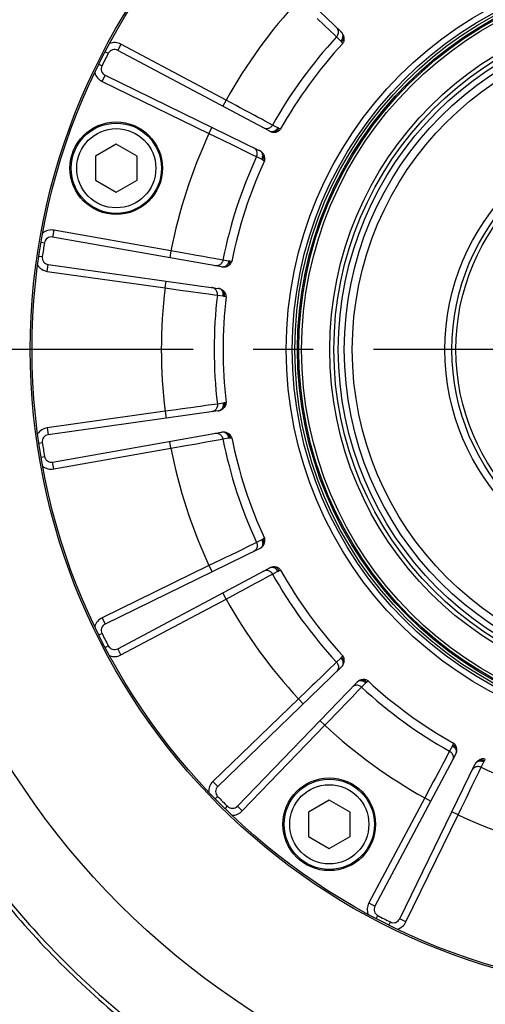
# Model space of a CAD drawing. Header units: millimetres. Extents: x 0 to 420, y 0 to 297.
# Tile 46 of 56: x 297 to 310, y 158 to 186. Entities that reach past the tile are written whole.
import ezdxf
from ezdxf.enums import TextEntityAlignment as Align

# ---------------------------------------------------------------- set-up
doc = ezdxf.new("R2010")
doc.units = ezdxf.units.MM
doc.header["$LTSCALE"] = 23.1
doc.linetypes.add('CENTER', pattern=[0.6, 0.375, -0.075, 0.075, -0.075])
doc.layers.get('0').update_dxf_attribs({"linetype": 'CONTINUOUS'})
for name, color, linetype in [('AXIS', 7, 'CONTINUOUS'), ('COMPONENTS', 7, 'CONTINUOUS'), ('DIMENSION', 7, 'CONTINUOUS')]:
    doc.layers.add(name, color=color, linetype=linetype)
doc.styles.get("Standard").update_dxf_attribs({"font": 'arial.ttf'})
doc.styles.add('TEXTSTYLE_4', font='gdt')
doc.dimstyles.new('DIMSTYLE_2', dxfattribs={"dimtxt": 3, "dimasz": 3, "dimexe": 0.18, "dimexo": 0.0625, "dimgap": 0.09, "dimtad": 1, "dimtih": 1, "dimtoh": 1, "dimlfac": 5, "dimdsep": 46, "dimtxsty": 'STANDARD', "dimblk": '_FILLED', "dimblk1": '_FILLED', "dimblk2": '_FILLED', "dimcen": 0.09, "dimadec": 0, "dimazin": 0, "dimtol": 1, "dimtp": 0.2, "dimtm": 0.2, "dimtfac": 1, "dimtofl": 0, "dimtmove": 0, "dimatfit": 3, "dimldrblk": '_FILLED', "dimfxl": 1, "dimtolj": 1, "dimarcsym": 0})

# ---------------------------------------------------------------- blocks, each defined once
blk = doc.blocks.new('_FILLED')
at = {"color": 0, "linetype": 'BYBLOCK'}
blk.add_solid([(0, 0), (-1, 0.2), (-1, -0.2)], dxfattribs=at)
blk = doc.blocks.new('*D1')
at = {"layer": 'DIMENSION', "color": 2, "linetype": 'CONTINUOUS'}
for p, q in [((279.378, 198.641), (253.063, 198.641)), ((281.378, 198.641), (279.378, 198.641)), ((290.585, 192.778), (281.378, 198.641))]:
    blk.add_line(p, q, dxfattribs=at)
at = {"layer": 'DIMENSION', "color": 2, "linetype": 'CONTINUOUS', "xscale": 3, "yscale": 3, "zscale": 3, "rotation": 327.5117305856}
blk.add_blockref('_FILLED', (290.585, 192.778), dxfattribs=at)
at = {"layer": 'DIMENSION', "color": 2, "linetype": 'CONTINUOUS', "style": 'TEXTSTYLE_4'}
for s, p in [('`', (270.556, 199.391)), ('n', (260.063, 199.391))]:
    blk.add_text(s, height=3, dxfattribs=at).set_placement(p, align=Align.RIGHT)
at = {"layer": 'DIMENSION', "color": 2, "linetype": 'CONTINUOUS'}
for s, p in [('300', (267.056, 199.391)), ('0.2', (276.378, 199.391))]:
    blk.add_text(s, height=3, dxfattribs=at).set_placement(p, align=Align.RIGHT)
blk = doc.blocks.new('*D2')
at = {"layer": 'DIMENSION', "color": 2, "linetype": 'CONTINUOUS'}
for p, q in [((279.378, 198.641), (253.063, 198.641)), ((281.378, 198.641), (279.378, 198.641)), ((290.585, 192.778), (281.378, 198.641))]:
    blk.add_line(p, q, dxfattribs=at)
at = {"layer": 'DIMENSION', "color": 2, "linetype": 'CONTINUOUS', "xscale": 3, "yscale": 3, "zscale": 3, "rotation": 327.5117305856}
blk.add_blockref('_FILLED', (290.585, 192.778), dxfattribs=at)
at = {"layer": 'DIMENSION', "color": 2, "linetype": 'CONTINUOUS', "style": 'TEXTSTYLE_4'}
for s, p in [('`', (270.556, 199.391)), ('n', (260.063, 199.391))]:
    blk.add_text(s, height=3, dxfattribs=at).set_placement(p, align=Align.RIGHT)
at = {"layer": 'DIMENSION', "color": 2, "linetype": 'CONTINUOUS'}
for s, p in [('300', (267.056, 199.391)), ('0.2', (276.378, 199.391))]:
    blk.add_text(s, height=3, dxfattribs=at).set_placement(p, align=Align.RIGHT)

msp = doc.modelspace()

# ---------------------------------------------------------------- linework, layer by layer
at = {"layer": 'AXIS', "color": 2, "linetype": 'CENTER'}
msp.add_line((315.8897, 176.66412), (284.1949, 176.66412), dxfattribs=at)
msp.add_circle((315.8897, 176.66412), 30, dxfattribs=at)
at = {"layer": 'COMPONENTS', "color": 7, "linetype": 'CONTINUOUS'}
for p, q in [((302.74076, 189.24738), (306.29619, 185.81394)), ((304.22315, 182.96064), (299.85907, 185.28107)), ((299.49588, 184.56826), (303.93828, 182.40156)), ((299.81685, 182.57933), (299.21685, 182.23292)), ((300.41685, 182.23292), (299.81685, 182.57933)), ((299.21685, 182.23292), (299.21685, 181.5401)), ((300.41685, 181.5401), (300.41685, 182.23292)), ((299.21685, 181.5401), (299.81685, 181.19369)), ((299.81685, 181.19369), (300.41685, 181.5401)), ((302.84842, 179.04731), (297.98088, 179.90559)), ((297.85573, 179.11543), (302.75026, 178.42755)), ((302.75026, 174.90069), (297.85573, 174.21281)), ((297.98088, 173.42266), (302.84842, 174.28093)), ((303.93828, 170.92669), (299.49588, 168.75998)), ((299.85907, 168.04718), (304.22315, 170.3676)), ((306.29619, 167.5143), (302.74076, 164.08087)), ((303.30645, 163.51518), (306.73988, 167.07061)), ((309.59318, 164.99757), (307.27276, 160.63349)), ((307.98556, 160.2703), (310.15227, 164.7127)), ((305.95613, 163.68455), (305.35613, 163.33814)), ((306.55613, 163.33814), (305.95613, 163.68455)), ((305.35613, 163.33814), (305.35613, 162.64532)), ((306.55613, 162.64532), (306.55613, 163.33814)), ((305.35613, 162.64532), (305.95613, 162.29891)), ((305.95613, 162.29891), (306.55613, 162.64532))]:
    msp.add_line(p, q, dxfattribs=at)
at = {"layer": 'COMPONENTS', "color": 9, "linetype": 'CONTINUOUS'}
for p, q in [((305.61042, 186.20076), (305.8106, 186.00848)), ((305.8106, 186.00848), (305.9782, 185.84752)), ((305.9782, 185.84752), (306.10593, 185.72488)), ((299.95296, 185.45766), (299.85907, 185.28107)), ((302.98011, 183.84809), (299.95296, 185.45766)), ((306.10593, 185.72488), (306.1661, 185.66709)), ((306.1661, 185.66709), (306.28848, 185.54798)), ((306.31234, 185.52163), (306.34497, 185.48123)), ((299.49939, 185.2436), (299.58798, 185.19723)), ((299.31477, 184.88127), (299.40436, 184.83685)), ((299.4082, 184.3885), (299.49588, 184.56826)), ((299.4082, 184.3885), (302.48968, 182.88557)), ((302.98011, 183.84809), (302.88622, 183.6715)), ((304.32261, 183.12975), (304.09283, 183.25276)), ((302.48968, 182.88557), (302.57735, 183.06533)), ((304.47371, 183.05016), (304.32261, 183.12975)), ((304.55465, 183.01707), (304.50615, 183.03561)), ((302.48968, 182.88557), (302.88714, 182.69292)), ((302.88714, 182.69292), (303.16654, 182.55753)), ((303.16654, 182.55753), (303.41634, 182.43652)), ((303.41634, 182.43652), (303.62547, 182.33523)), ((303.62547, 182.33523), (303.78485, 182.25806)), ((303.78485, 182.25806), (303.85993, 182.2217)), ((303.85993, 182.2217), (304.01314, 182.14623)), ((304.04397, 182.12854), (304.08748, 182.10021)), ((298.01561, 180.10255), (297.98088, 179.90559)), ((301.39198, 179.5072), (298.01561, 180.10255)), ((297.65038, 179.75881), (297.74897, 179.74208)), ((301.39198, 179.5072), (301.35725, 179.31024)), ((297.58676, 179.35716), (297.6857, 179.3426)), ((302.89075, 179.23887), (302.63421, 179.28485)), ((303.05905, 179.20987), (302.89075, 179.23887)), ((297.8279, 178.91738), (297.85573, 179.11543)), ((303.14626, 179.20341), (303.0944, 179.20606)), ((297.8279, 178.91738), (301.22299, 178.44023)), ((301.22299, 178.44023), (301.25082, 178.63829)), ((301.22299, 178.44023), (301.66053, 178.37984)), ((301.66053, 178.37984), (301.9681, 178.33742)), ((301.9681, 178.33742), (302.24306, 178.29952)), ((302.24306, 178.29952), (302.47326, 178.26781)), ((302.47326, 178.26781), (302.64868, 178.24367)), ((302.64868, 178.24367), (302.73132, 178.23229)), ((302.73132, 178.23229), (302.90035, 178.20786)), ((302.93514, 178.20056), (302.98528, 178.18706)), ((302.73133, 175.09596), (302.47313, 175.06041)), ((302.90035, 175.12038), (302.73133, 175.09596)), ((302.98528, 175.14118), (302.93514, 175.12768)), ((301.22299, 174.88801), (297.8279, 174.41086)), ((301.22299, 174.88801), (301.25082, 174.68996)), ((297.8279, 174.41086), (297.85573, 174.21281)), ((302.89075, 174.08937), (303.05905, 174.11837)), ((303.0944, 174.12218), (303.14626, 174.12484)), ((297.58676, 173.97108), (297.6857, 173.98564)), ((301.39198, 173.82104), (301.35725, 174.018)), ((301.39198, 173.82104), (301.82677, 173.89881)), ((301.82677, 173.89881), (302.13239, 173.95351)), ((302.13239, 173.95351), (302.40561, 174.00243)), ((302.40561, 174.00243), (302.63434, 174.04341)), ((302.63434, 174.04341), (302.80863, 174.07466)), ((302.80863, 174.07466), (302.89075, 174.08937)), ((297.65038, 173.56943), (297.74897, 173.58616)), ((298.01561, 173.22569), (301.39198, 173.82104)), ((298.01561, 173.22569), (297.98088, 173.42266)), ((303.85993, 171.10655), (303.56074, 170.96166)), ((304.01314, 171.18201), (303.85993, 171.10655)), ((304.08748, 171.22804), (304.04397, 171.1997)), ((303.07591, 170.7268), (302.98264, 170.68161)), ((303.56074, 170.96166), (303.49088, 170.92783)), ((302.48968, 170.44268), (299.4082, 168.93974)), ((302.48968, 170.44268), (302.57735, 170.26292)), ((304.2029, 170.13441), (304.32261, 170.19849)), ((304.32261, 170.19849), (304.47371, 170.27808)), ((304.50615, 170.29263), (304.55465, 170.31118)), ((303.46334, 169.73862), (303.81044, 169.92434)), ((303.96128, 170.00506), (304.2029, 170.13441)), ((302.98011, 169.48015), (302.88622, 169.65674)), ((302.98011, 169.48015), (303.17681, 169.58533)), ((299.95296, 167.87059), (302.98011, 169.48015)), ((299.4082, 168.93974), (299.49588, 168.75998)), ((299.31477, 168.44697), (299.40436, 168.49139)), ((299.49939, 168.08464), (299.58798, 168.13101)), ((299.95296, 167.87059), (299.85907, 168.04718)), ((306.1661, 167.66115), (305.92632, 167.4309)), ((306.28848, 167.78026), (306.1661, 167.66115)), ((306.34497, 167.84701), (306.31234, 167.80661)), ((305.92632, 167.4309), (305.87033, 167.37714)), ((305.53779, 167.05771), (305.46305, 166.98591)), ((306.88673, 166.94051), (307.00584, 167.0629)), ((307.0322, 167.08676), (307.07259, 167.11939)), ((306.60286, 166.64489), (306.79269, 166.84257)), ((306.79269, 166.84257), (306.88673, 166.94051)), ((305.06805, 166.60634), (302.60183, 164.22473)), ((305.06805, 166.60634), (305.20699, 166.46247)), ((306.21163, 166.23762), (306.48435, 166.52151)), ((305.83192, 165.84247), (305.68805, 165.9814)), ((305.83192, 165.84247), (305.98649, 166.00329)), ((303.45032, 163.37625), (305.83192, 165.84247)), ((309.53676, 165.32907), (309.51821, 165.28056)), ((309.42408, 165.09703), (309.26718, 164.80395)), ((309.50366, 165.24813), (309.42408, 165.09703)), ((309.26718, 164.80395), (309.23055, 164.73552)), ((310.33213, 164.63435), (310.40759, 164.78755)), ((310.42528, 164.81839), (310.45362, 164.8619)), ((310.1535, 164.26548), (310.27295, 164.51214)), ((310.27295, 164.51214), (310.33213, 164.63435)), ((302.60183, 164.22473), (302.74076, 164.08087)), ((309.013, 164.32896), (308.9641, 164.23758)), ((309.90728, 163.75724), (310.07892, 164.11151)), ((302.66524, 163.72721), (302.73673, 163.79714)), ((308.70573, 163.75453), (307.09617, 160.72738)), ((308.70573, 163.75453), (308.88232, 163.66063)), ((302.95279, 163.43966), (303.02272, 163.51114)), ((303.45032, 163.37625), (303.30645, 163.51518)), ((309.66826, 163.2641), (309.4885, 163.35177)), ((309.66826, 163.2641), (309.76557, 163.46481)), ((308.16532, 160.18262), (309.66826, 163.2641)), ((307.09617, 160.72738), (307.27276, 160.63349)), ((307.31022, 160.2738), (307.35659, 160.3624)), ((308.16532, 160.18262), (307.98556, 160.2703)), ((307.67255, 160.08919), (307.71697, 160.17878))]:
    msp.add_line(p, q, dxfattribs=at)
for points in [[(306.16611, 185.66708), (306.18249, 185.68704), (306.19627, 185.70882), (306.20722, 185.73206), (306.21516, 185.75637), (306.21995, 185.78135), (306.22151, 185.80658), (306.21981, 185.83164), (306.2149, 185.85611), (306.20684, 185.87959), (306.19577, 185.90168), (306.18188, 185.92201), (306.1654, 185.94024)], [(306.28848, 185.54798), (306.30277, 185.56453), (306.31551, 185.58214), (306.32655, 185.60062), (306.33577, 185.61974), (306.34305, 185.63926), (306.34831, 185.65897), (306.35148, 185.67861), (306.35252, 185.69796), (306.35143, 185.71679), (306.3482, 185.73486), (306.3429, 185.75197), (306.33557, 185.7679)], [(306.28848, 185.54798), (306.29246, 185.54405), (306.29644, 185.53994), (306.30041, 185.53564), (306.30439, 185.53115), (306.30836, 185.52648), (306.31234, 185.52163)], [(306.31234, 185.52163), (306.33122, 185.54183), (306.34761, 185.56361), (306.36121, 185.58652), (306.37174, 185.61014), (306.379, 185.63401), (306.38286, 185.65766)], [(303.36942, 183.63986), (303.27378, 183.69103), (302.98011, 183.84809)], [(303.64313, 183.49343), (303.55455, 183.54083), (303.36942, 183.63986)], [(303.88786, 183.36246), (303.8102, 183.40403), (303.64313, 183.49343)], [(304.09283, 183.25276), (304.02954, 183.28664), (303.88786, 183.36246)], [(304.3226, 183.12975), (304.30869, 183.108), (304.29223, 183.08817), (304.27352, 183.07057), (304.25285, 183.05551), (304.23057, 183.04324), (304.20706, 183.03396), (304.1827, 183.02782), (304.15791, 183.02493), (304.1331, 183.02534), (304.10867, 183.02904), (304.08505, 183.03597), (304.06261, 183.04601)], [(304.47371, 183.05016), (304.46239, 183.03146), (304.44958, 183.0139), (304.43542, 182.99768), (304.42008, 182.98301), (304.40376, 182.97005), (304.38665, 182.95896), (304.36894, 182.94988), (304.35086, 182.94291), (304.33262, 182.93813), (304.31443, 182.93561), (304.29652, 182.93537), (304.2791, 182.93742)], [(304.50615, 183.03561), (304.49276, 183.01142), (304.47712, 182.98909), (304.45953, 182.96908), (304.44032, 182.95176), (304.41986, 182.93748), (304.39856, 182.9265)], [(304.50615, 183.03561), (304.50028, 183.0379), (304.4946, 183.04025), (304.4891, 183.04264), (304.48379, 183.04509), (304.47866, 183.0476), (304.47371, 183.05016)], [(303.85994, 182.22169), (303.86936, 182.24573), (303.87574, 182.27071), (303.87897, 182.29619), (303.879, 182.32177), (303.87584, 182.347), (303.86953, 182.37148), (303.86017, 182.39479), (303.84793, 182.41655), (303.83302, 182.43638), (303.81566, 182.45397), (303.79617, 182.46901), (303.77486, 182.48126)], [(304.01314, 182.14623), (304.02161, 182.16638), (304.02828, 182.18707), (304.03308, 182.20806), (304.03594, 182.22909), (304.03683, 182.24991), (304.03574, 182.27028), (304.03268, 182.28994), (304.02769, 182.30866), (304.02083, 182.32623), (304.01219, 182.34242), (304.00185, 182.35705), (303.98996, 182.36994)], [(304.01314, 182.14623), (304.01814, 182.14372), (304.02319, 182.14104), (304.0283, 182.13818), (304.03346, 182.13514), (304.03869, 182.13193), (304.04397, 182.12854)], [(304.04397, 182.12854), (304.05568, 182.15359), (304.06454, 182.17937), (304.07039, 182.20536), (304.07311, 182.23108), (304.07264, 182.25603), (304.069, 182.27971)], [(301.82658, 179.42947), (301.71981, 179.44857), (301.39198, 179.5072)], [(302.13215, 179.37478), (302.03325, 179.39249), (301.82658, 179.42947)], [(302.40537, 179.32585), (302.31866, 179.34138), (302.13215, 179.37478)], [(302.63421, 179.28485), (302.56354, 179.29752), (302.40537, 179.32585)], [(302.89075, 179.23887), (302.88423, 179.21389), (302.87471, 179.18994), (302.86235, 179.16742)], [(302.74278, 179.08101), (302.71841, 179.07698), (302.6938, 179.07627), (302.66936, 179.07888)], [(302.86235, 179.16742), (302.84735, 179.14671), (302.82995, 179.12815), (302.81046, 179.11206), (302.78919, 179.0987), (302.76651, 179.08829), (302.74278, 179.08101)], [(303.05906, 179.20987), (303.05407, 179.18859), (303.04731, 179.16792), (303.03885, 179.14813), (303.0288, 179.12943), (303.01728, 179.11206), (303.00443, 179.09623), (302.9904, 179.08212), (302.97536, 179.0699), (302.95948, 179.05973), (302.94297, 179.05171), (302.92601, 179.04595), (302.90881, 179.04251)], [(303.0944, 179.20606), (303.08915, 179.17891), (303.08117, 179.15285), (303.07062, 179.12837), (303.0577, 179.10597), (303.04266, 179.08606), (303.02579, 179.06904)], [(303.0944, 179.20606), (303.08811, 179.20642), (303.08198, 179.2069), (303.07602, 179.20748), (303.07021, 179.20816), (303.06455, 179.20896), (303.05905, 179.20987)], [(302.63938, 178.42815), (302.61745, 178.43951), (302.59426, 178.44779), (302.57021, 178.45286)], [(302.73134, 178.23229), (302.73286, 178.25806), (302.73121, 178.28378), (302.72641, 178.30902), (302.71854, 178.33335), (302.70773, 178.35638), (302.69416, 178.37771), (302.67806, 178.39698), (302.6597, 178.41389), (302.63938, 178.42815)], [(302.90035, 178.20786), (302.90218, 178.22964), (302.90214, 178.25138), (302.90021, 178.27282), (302.89643, 178.29371), (302.89085, 178.31378), (302.88352, 178.33281), (302.87453, 178.35057), (302.864, 178.36684), (302.85205, 178.38142), (302.83882, 178.39415), (302.82447, 178.40487), (302.80918, 178.41345)], [(302.90035, 178.20786), (302.90588, 178.20702), (302.91152, 178.20603), (302.91726, 178.20488), (302.92311, 178.20359), (302.92907, 178.20215), (302.93514, 178.20056)], [(302.93514, 178.20056), (302.93854, 178.228), (302.939, 178.25526), (302.93653, 178.28179), (302.93117, 178.30709), (302.92302, 178.33067), (302.91224, 178.35207)], [(301.96785, 174.99079), (301.86832, 174.97707), (301.66034, 174.94838)], [(302.24282, 175.02869), (302.15556, 175.01667), (301.96785, 174.99079)], [(302.47313, 175.06041), (302.40201, 175.05062), (302.24282, 175.02869)], [(302.73132, 175.09595), (302.73284, 175.07018), (302.73119, 175.04446), (302.72639, 175.01922), (302.71852, 174.99489), (302.70772, 174.97187), (302.69415, 174.95054), (302.67805, 174.93126), (302.65969, 174.91435), (302.63938, 174.9001)], [(302.90036, 175.12038), (302.90219, 175.0986), (302.90214, 175.07686), (302.90022, 175.05542), (302.89644, 175.03453), (302.89085, 175.01446), (302.88352, 174.99543), (302.87454, 174.97767), (302.864, 174.9614), (302.85205, 174.94682), (302.83882, 174.93409), (302.82447, 174.92337), (302.80918, 174.91479)], [(302.93514, 175.12768), (302.92905, 175.12608), (302.92308, 175.12464), (302.91722, 175.12335), (302.91148, 175.12221), (302.90586, 175.12122), (302.90035, 175.12038)], [(302.93514, 175.12768), (302.93854, 175.10024), (302.93901, 175.07299), (302.93653, 175.04645), (302.93117, 175.02115), (302.92302, 174.99757), (302.91224, 174.97616)], [(301.66034, 174.94838), (301.55289, 174.93356), (301.22299, 174.88801)], [(302.63938, 174.9001), (302.61744, 174.88873), (302.59426, 174.88045), (302.57021, 174.87538)], [(302.74279, 174.24724), (302.71841, 174.25126), (302.6938, 174.25198), (302.66936, 174.24936)], [(302.86237, 174.16083), (302.84736, 174.18154), (302.82997, 174.2001), (302.81047, 174.21619), (302.7892, 174.22955), (302.76652, 174.23996), (302.74279, 174.24724)], [(302.89077, 174.08938), (302.88425, 174.11436), (302.87473, 174.13831), (302.86237, 174.16083)], [(303.05905, 174.11837), (303.05406, 174.13965), (303.0473, 174.16032), (303.03885, 174.18011), (303.0288, 174.19881), (303.01728, 174.21618), (303.00443, 174.23201), (302.9904, 174.24612), (302.97536, 174.25834), (302.95948, 174.26852), (302.94297, 174.27653), (302.92601, 174.28229), (302.90881, 174.28573)], [(303.0944, 174.12218), (303.08915, 174.14933), (303.08117, 174.17539), (303.07062, 174.19986), (303.0577, 174.22227), (303.04266, 174.24217), (303.02579, 174.2592)], [(303.05905, 174.11837), (303.06457, 174.11928), (303.07024, 174.12008), (303.07605, 174.12077), (303.08202, 174.12135), (303.08813, 174.12182), (303.0944, 174.12218)], [(303.85993, 171.10654), (303.86934, 171.0825), (303.87572, 171.05753), (303.87895, 171.03204), (303.87899, 171.00647), (303.87582, 170.98124), (303.86951, 170.95676), (303.86016, 170.93345), (303.84793, 170.9117), (303.83301, 170.89186), (303.81566, 170.87427), (303.79617, 170.85923), (303.77486, 170.84698)], [(304.01314, 171.18201), (304.02161, 171.16186), (304.02829, 171.14117), (304.03308, 171.12018), (304.03594, 171.09915), (304.03683, 171.07833), (304.03574, 171.05797), (304.03268, 171.0383), (304.0277, 171.01958), (304.02084, 171.00201), (304.01219, 170.98582), (304.00185, 170.97119), (303.98996, 170.9583)], [(304.04397, 171.1997), (304.03867, 171.1963), (304.03343, 171.19308), (304.02827, 171.19004), (304.02316, 171.18718), (304.01812, 171.18451), (304.01314, 171.18201)], [(304.04397, 171.1997), (304.05568, 171.17465), (304.06455, 171.14888), (304.0704, 171.12288), (304.07311, 171.09716), (304.07265, 171.07221), (304.06901, 171.04852)], [(303.49088, 170.92783), (303.33685, 170.85322), (303.07591, 170.7268)], [(302.98264, 170.68161), (302.78936, 170.58794), (302.48968, 170.44268)], [(304.32262, 170.1985), (304.3087, 170.22025), (304.29225, 170.24009), (304.27353, 170.25768), (304.25286, 170.27274), (304.23058, 170.28502), (304.20707, 170.2943), (304.18271, 170.30043), (304.15792, 170.30332), (304.1331, 170.30291), (304.10868, 170.29921), (304.08505, 170.29228), (304.06261, 170.28223)], [(304.47371, 170.27808), (304.46239, 170.29678), (304.44957, 170.31434), (304.43541, 170.33056), (304.42008, 170.34523), (304.40376, 170.35819), (304.38664, 170.36928), (304.36894, 170.37836), (304.35086, 170.38534), (304.33261, 170.39011), (304.31443, 170.39263), (304.29652, 170.39287), (304.2791, 170.39082)], [(304.50614, 170.29262), (304.49275, 170.31682), (304.47711, 170.33914), (304.45951, 170.35915), (304.4403, 170.37647), (304.41985, 170.39075), (304.39855, 170.40172)], [(304.47371, 170.27808), (304.47871, 170.28067), (304.48387, 170.28319), (304.4892, 170.28565), (304.49468, 170.28804), (304.50033, 170.29036), (304.50615, 170.29263)], [(303.81044, 169.92434), (303.88807, 169.96589), (303.96128, 170.00506)], [(303.17681, 169.58533), (303.36959, 169.68847), (303.46334, 169.73862)], [(306.16609, 167.66114), (306.18248, 167.64119), (306.19626, 167.61941), (306.20721, 167.59617), (306.21514, 167.57186), (306.21993, 167.54688), (306.22149, 167.52165), (306.2198, 167.4966), (306.21489, 167.47213), (306.20683, 167.44865), (306.19577, 167.42656), (306.18188, 167.40623), (306.1654, 167.388)], [(306.31234, 167.80661), (306.30835, 167.80174), (306.30437, 167.79706), (306.30039, 167.79258), (306.29642, 167.78828), (306.29245, 167.78418), (306.28848, 167.78026)], [(306.28849, 167.78027), (306.30277, 167.76372), (306.31551, 167.7461), (306.32656, 167.72762), (306.33578, 167.70851), (306.34306, 167.68898), (306.34831, 167.66928), (306.35148, 167.64963), (306.35252, 167.63028), (306.35143, 167.61146), (306.34821, 167.59338), (306.3429, 167.57628), (306.33557, 167.56034)], [(306.31234, 167.80662), (306.33122, 167.78641), (306.34762, 167.76464), (306.36121, 167.74172), (306.37175, 167.7181), (306.37901, 167.69423), (306.38287, 167.67057)], [(305.87033, 167.37714), (305.74689, 167.25858), (305.53779, 167.05771)], [(307.00584, 167.0629), (306.9893, 167.07719), (306.97168, 167.08993), (306.9532, 167.10097), (306.93409, 167.11019), (306.91456, 167.11747), (306.89486, 167.12273), (306.87521, 167.1259), (306.85586, 167.12694), (306.83704, 167.12584), (306.81896, 167.12262), (306.80186, 167.11732), (306.78592, 167.10998)], [(307.0322, 167.08676), (307.01199, 167.10564), (306.99022, 167.12203), (306.9673, 167.13563), (306.94368, 167.14616), (306.91981, 167.15342), (306.89616, 167.15728)], [(307.00584, 167.0629), (307.00977, 167.06688), (307.01389, 167.07086), (307.01819, 167.07483), (307.02267, 167.07881), (307.02734, 167.08278), (307.0322, 167.08676)], [(305.46305, 166.98591), (305.30818, 166.8371), (305.06805, 166.60634)], [(306.88674, 166.94052), (306.86678, 166.95691), (306.845, 166.97069), (306.82176, 166.98164), (306.79745, 166.98958), (306.77247, 166.99436), (306.74724, 166.99593), (306.72218, 166.99423), (306.69771, 166.98932), (306.67423, 166.98126), (306.65215, 166.97019), (306.63182, 166.9563), (306.61358, 166.93981)], [(306.48435, 166.52151), (306.54534, 166.58502), (306.60286, 166.64489)], [(305.98649, 166.00329), (306.13796, 166.16095), (306.21163, 166.23762)], [(309.42407, 165.09702), (309.44582, 165.0831), (309.46566, 165.06665), (309.48325, 165.04793), (309.49831, 165.02726), (309.51059, 165.00499), (309.51987, 164.98148), (309.526, 164.95712), (309.52889, 164.93233), (309.52848, 164.90752), (309.52478, 164.88309), (309.51786, 164.85946), (309.50782, 164.83703)], [(309.51821, 165.28056), (309.51592, 165.2747), (309.51358, 165.26902), (309.51118, 165.26352), (309.50873, 165.25821), (309.50623, 165.25308), (309.50366, 165.24813)], [(309.50367, 165.24813), (309.52236, 165.23681), (309.53993, 165.22399), (309.55614, 165.20983), (309.57082, 165.1945), (309.58377, 165.17818), (309.59486, 165.16106), (309.60395, 165.14336), (309.61092, 165.12528), (309.61569, 165.10704), (309.61821, 165.08885), (309.61845, 165.07094), (309.6164, 165.05352)], [(309.51821, 165.28056), (309.54241, 165.26718), (309.56473, 165.25154), (309.58474, 165.23395), (309.60206, 165.21473), (309.61635, 165.19428), (309.62733, 165.17298)], [(310.40759, 164.78755), (310.38744, 164.79603), (310.36675, 164.8027), (310.34576, 164.8075), (310.32473, 164.81036), (310.30391, 164.81125), (310.28355, 164.81016), (310.26389, 164.8071), (310.24516, 164.80211), (310.2276, 164.79525), (310.2114, 164.7866), (310.19677, 164.77627), (310.18388, 164.76438)], [(310.42528, 164.81839), (310.40023, 164.8301), (310.37446, 164.83896), (310.34846, 164.84481), (310.32274, 164.84753), (310.2978, 164.84706), (310.27411, 164.84342)], [(310.40759, 164.78755), (310.4101, 164.79255), (310.41278, 164.79761), (310.41564, 164.80271), (310.41868, 164.80788), (310.42189, 164.8131), (310.42528, 164.81839)], [(309.23055, 164.73552), (309.14979, 164.58462), (309.013, 164.32896)], [(310.33213, 164.63436), (310.30809, 164.64378), (310.28312, 164.65016), (310.25763, 164.65339), (310.23206, 164.65342), (310.20682, 164.65026), (310.18234, 164.64394), (310.15903, 164.63459), (310.13728, 164.62235), (310.11744, 164.60743), (310.09985, 164.59008), (310.08481, 164.57059), (310.07256, 164.54928)], [(308.9641, 164.23758), (308.8628, 164.0482), (308.70573, 163.75453)], [(310.07892, 164.11151), (310.1173, 164.19076), (310.1535, 164.26548)], [(309.76557, 163.46481), (309.8609, 163.66156), (309.90728, 163.75724)]]:
    msp.add_lwpolyline(points, dxfattribs=at)
at = {"layer": 'COMPONENTS', "color": 7, "linetype": 'CONTINUOUS'}
for points in [[(306.33557, 185.7679), (306.32965, 185.77604), (306.32347, 185.784), (306.31703, 185.79177), (306.31034, 185.79935), (306.30339, 185.80674), (306.29619, 185.81394)], [(306.38286, 185.65768), (306.37832, 185.67717), (306.37245, 185.69622), (306.36523, 185.71481), (306.35668, 185.73296), (306.3468, 185.75065), (306.33557, 185.7679)], [(306.34497, 185.48123), (306.3571, 185.49668), (306.36724, 185.5133), (306.37536, 185.53111), (306.38145, 185.55029), (306.38553, 185.57066), (306.3877, 185.59163), (306.388, 185.61303), (306.38638, 185.63505), (306.38286, 185.65768)], [(304.22315, 182.96064), (304.23211, 182.95607), (304.24121, 182.95177), (304.25046, 182.94776), (304.25986, 182.94403), (304.26941, 182.94059), (304.2791, 182.93742)], [(304.2791, 182.93742), (304.2989, 182.93208), (304.31874, 182.92815), (304.33862, 182.92562), (304.35854, 182.9245), (304.37851, 182.9248), (304.39852, 182.9265)], [(304.39852, 182.9265), (304.42113, 182.93014), (304.44257, 182.93541), (304.46283, 182.9423), (304.48212, 182.95085), (304.50022, 182.96102), (304.51659, 182.97274), (304.53102, 182.98597), (304.54371, 183.00075), (304.55465, 183.01707)], [(303.98996, 182.36994), (303.98182, 182.37585), (303.97349, 182.3815), (303.96497, 182.3869), (303.95627, 182.39204), (303.94737, 182.39693), (303.93828, 182.40156)], [(304.069, 182.27973), (304.05865, 182.29687), (304.04718, 182.31317), (304.03457, 182.32862), (304.02084, 182.34323), (304.00596, 182.35701), (303.98996, 182.36994)], [(304.08748, 182.1002), (304.09425, 182.11864), (304.09875, 182.13759), (304.10097, 182.15704), (304.10084, 182.17716), (304.09843, 182.19779), (304.09401, 182.21841), (304.08768, 182.23885), (304.07934, 182.25929), (304.069, 182.27973)], [(302.84842, 179.04731), (302.85832, 179.04572), (302.86829, 179.04445), (302.87832, 179.0435), (302.88842, 179.04286), (302.89858, 179.04253), (302.90881, 179.04251)], [(302.90881, 179.04251), (302.92928, 179.04355), (302.94936, 179.04594), (302.96905, 179.04968), (302.98835, 179.05477), (303.00725, 179.06122), (303.02575, 179.06902)], [(303.02575, 179.06902), (303.04613, 179.07947), (303.0649, 179.09111), (303.08204, 179.10393), (303.09774, 179.11801), (303.11182, 179.13329), (303.12376, 179.14949), (303.13339, 179.16653), (303.14089, 179.18451), (303.14626, 179.20341)], [(302.80918, 178.41345), (302.79961, 178.41656), (302.78995, 178.41936), (302.78018, 178.42187), (302.7703, 178.42407), (302.76033, 178.42596), (302.75026, 178.42755)], [(302.91223, 178.35208), (302.89709, 178.36519), (302.88114, 178.37714), (302.86438, 178.38794), (302.8468, 178.3976), (302.8284, 178.4061), (302.80918, 178.41345)], [(302.98528, 178.18706), (302.98602, 178.2067), (302.98444, 178.22611), (302.98054, 178.2453), (302.97419, 178.26441), (302.96551, 178.28329), (302.95493, 178.30154), (302.9426, 178.31902), (302.92836, 178.33587), (302.91223, 178.35208)], [(302.80918, 174.91479), (302.82833, 174.9221), (302.84669, 174.93058), (302.86426, 174.94022), (302.88103, 174.95103), (302.89701, 174.963), (302.9122, 174.97614)], [(302.9122, 174.97614), (302.92836, 174.99238), (302.94261, 175.00924), (302.95495, 175.02673), (302.96553, 175.04498), (302.9742, 175.06385), (302.98055, 175.08295), (302.98444, 175.10214), (302.98602, 175.12155), (302.98528, 175.14119)], [(302.75026, 174.90069), (302.76017, 174.90224), (302.77004, 174.90411), (302.77988, 174.90631), (302.78968, 174.90881), (302.79945, 174.91164), (302.80918, 174.91479)], [(302.90882, 174.28573), (302.89876, 174.28573), (302.88869, 174.28541), (302.87863, 174.28477), (302.86856, 174.28381), (302.85849, 174.28253), (302.84842, 174.28093)], [(303.02578, 174.2592), (303.00734, 174.26699), (302.98848, 174.27343), (302.96919, 174.27853), (302.94949, 174.28228), (302.92936, 174.28468), (302.90882, 174.28573)], [(303.14626, 174.12483), (303.14089, 174.14373), (303.1334, 174.1617), (303.12376, 174.17874), (303.11183, 174.19494), (303.09775, 174.21021), (303.08206, 174.2243), (303.06492, 174.23712), (303.04616, 174.24875), (303.02578, 174.2592)], [(303.98996, 170.9583), (304.00591, 170.97118), (304.02075, 170.98491), (304.03448, 170.99951), (304.0471, 171.01497), (304.0586, 171.0313), (304.06898, 171.04849)], [(304.06898, 171.04849), (304.07933, 171.06892), (304.08767, 171.08936), (304.094, 171.10981), (304.09842, 171.13043), (304.10084, 171.15107), (304.10097, 171.17119), (304.09875, 171.19065), (304.09425, 171.2096), (304.08748, 171.22804)], [(303.93828, 170.92669), (303.94723, 170.93123), (303.95604, 170.93606), (303.96471, 170.94118), (303.97326, 170.9466), (303.98167, 170.9523), (303.98996, 170.9583)], [(304.27914, 170.39083), (304.26956, 170.38772), (304.26008, 170.3843), (304.2507, 170.38058), (304.24141, 170.37656), (304.23223, 170.37223), (304.22315, 170.3676)], [(304.39842, 170.40175), (304.37851, 170.40346), (304.35861, 170.40376), (304.33872, 170.40264), (304.31885, 170.40012), (304.29899, 170.39618), (304.27914, 170.39083)], [(304.55464, 170.31119), (304.54371, 170.3275), (304.53102, 170.34227), (304.5166, 170.3555), (304.50024, 170.36722), (304.48214, 170.37739), (304.46285, 170.38594), (304.44256, 170.39283), (304.42108, 170.39811), (304.39842, 170.40175)], [(306.33557, 167.56034), (306.34676, 167.57751), (306.35663, 167.59516), (306.36518, 167.61329), (306.3724, 167.63189), (306.37829, 167.65097), (306.38286, 167.67053)], [(306.38286, 167.67053), (306.38638, 167.69316), (306.388, 167.71518), (306.3877, 167.73659), (306.38553, 167.75757), (306.38145, 167.77793), (306.37536, 167.79712), (306.36724, 167.81493), (306.3571, 167.83156), (306.34497, 167.84702)], [(306.29619, 167.51431), (306.30329, 167.52139), (306.31018, 167.5287), (306.31685, 167.53626), (306.32331, 167.54405), (306.32954, 167.55208), (306.33557, 167.56034)], [(306.78593, 167.10999), (306.77778, 167.10407), (306.76982, 167.09789), (306.76205, 167.09145), (306.75447, 167.08476), (306.74708, 167.07781), (306.73988, 167.07061)], [(306.89614, 167.15728), (306.87665, 167.15274), (306.8576, 167.14687), (306.83901, 167.13965), (306.82087, 167.1311), (306.80317, 167.12121), (306.78593, 167.10999)], [(307.07259, 167.11939), (307.05715, 167.13152), (307.04052, 167.14165), (307.02271, 167.14978), (307.00353, 167.15587), (306.98317, 167.15995), (306.96219, 167.16212), (306.94079, 167.16242), (306.91878, 167.1608), (306.89614, 167.15728)], [(309.62733, 165.17293), (309.62369, 165.19555), (309.61842, 165.21699), (309.61152, 165.23725), (309.60298, 165.25653), (309.5928, 165.27464), (309.58108, 165.29101), (309.56785, 165.30544), (309.55307, 165.31813), (309.53675, 165.32907)], [(309.59318, 164.99757), (309.59776, 165.00652), (309.60205, 165.01563), (309.60606, 165.02488), (309.60979, 165.03428), (309.61324, 165.04383), (309.6164, 165.05352)], [(309.6164, 165.05352), (309.62174, 165.07332), (309.62568, 165.09315), (309.6282, 165.11303), (309.62932, 165.13296), (309.62903, 165.15292), (309.62733, 165.17293)], [(310.18389, 164.76438), (310.17798, 164.75624), (310.17232, 164.74791), (310.16692, 164.73939), (310.16178, 164.73068), (310.15689, 164.72178), (310.15227, 164.7127)], [(310.2741, 164.84341), (310.25696, 164.83307), (310.24066, 164.8216), (310.2252, 164.80899), (310.21059, 164.79525), (310.19682, 164.78038), (310.18389, 164.76438)], [(310.45362, 164.8619), (310.43518, 164.86867), (310.41623, 164.87317), (310.39678, 164.87539), (310.37666, 164.87525), (310.35604, 164.87284), (310.33542, 164.86843), (310.31497, 164.8621), (310.29453, 164.85376), (310.2741, 164.84341)]]:
    msp.add_lwpolyline(points, dxfattribs=at)
for centre, radius in [((315.8897, 176.66412), 22.6), ((315.8897, 176.66412), 18.55), ((315.8897, 176.66412), 18.5), ((315.8897, 176.66412), 11.1732), ((315.8897, 176.66412), 11), ((315.8897, 176.66412), 10.8125), ((315.8897, 176.66412), 9.92), ((315.8897, 176.66412), 9.8), ((315.8897, 176.66412), 9.6725), ((315.8897, 176.66412), 9.5), ((315.8897, 176.66412), 9.26906), ((299.81685, 181.88651), 1.334), ((315.8897, 176.66412), 6.6), ((299.81685, 181.88651), 1.3), ((299.81685, 181.88651), 1.14), ((315.8897, 176.66412), 6.4), ((315.8897, 176.66412), 6.28453), ((305.95613, 162.99173), 1.334), ((305.95613, 162.99173), 1.3), ((305.95613, 162.99173), 1.14)]:
    msp.add_circle(centre, radius, dxfattribs=at)
at = {"layer": 'COMPONENTS', "color": 9, "linetype": 'CONTINUOUS'}
for radius in [10.925, 10.85, 10.73]:
    msp.add_circle((315.8897, 176.66412), radius, dxfattribs=at)
for centre, radius, start, end in [((315.8897, 176.66412), 14.77386, 137.09521, 150.90479), ((299.76518, 185.10448), 0.4, 62, 110.545887), ((315.8897, 176.66412), 13.25149, 137.203759, 150.796241), ((299.58355, 184.74802), 0.4, 195.454113, 244), ((315.8897, 176.66412), 14.77386, 155.09521, 168.90479), ((315.8897, 176.66412), 13.25149, 155.203759, 168.79624), ((297.94615, 179.70862), 0.4, 80, 128.545887), ((297.88357, 179.31349), 0.4, 213.454113, 262), ((315.8897, 176.66412), 14.77386, 173.09521, 186.90479), ((315.8897, 176.66412), 13.25149, 173.203759, 186.79624), ((297.88357, 174.01475), 0.4, 98, 146.545887), ((315.8897, 176.66412), 13.25149, 191.203759, 204.79624), ((315.8897, 176.66412), 14.77386, 191.09521, 204.90479), ((297.94615, 173.61962), 0.4, 231.454113, 280), ((315.8897, 176.66412), 13.25149, 209.203759, 222.79624), ((315.8897, 176.66412), 14.77386, 209.09521, 222.90479), ((299.58355, 168.58022), 0.4, 116, 164.545887), ((299.76518, 168.22376), 0.4, 249.454113, 298), ((315.8897, 176.66412), 13.25149, 227.203759, 240.79624), ((315.8897, 176.66412), 14.77386, 227.09521, 240.90479), ((315.8897, 176.66412), 13.25149, 245.203759, 258.79624), ((302.87969, 163.937), 0.4, 134, 182.545887), ((303.16258, 163.65411), 0.4, 267.454113, 316), ((315.8897, 176.66412), 14.77386, 245.09521, 258.90479), ((307.44935, 160.53959), 0.4, 152, 200.545887), ((307.8058, 160.35797), 0.4, 285.454113, 334)]:
    msp.add_arc(centre, radius, start, end, dxfattribs=at)
at = {"layer": 'COMPONENTS', "color": 7, "linetype": 'CONTINUOUS'}
for centre, radius, start, end in [((315.8897, 176.66412), 12.99397, 137.26928, 150.73071), ((315.8897, 176.66412), 18.4, 152.370267, 153.629733), ((299.76518, 185.10448), 0.2, 62, 152.370267), ((299.58355, 184.74802), 0.2, 153.629733, 244), ((315.8897, 176.66412), 12.99397, 155.269281, 168.730707), ((297.94615, 179.70862), 0.2, 80, 170.370267), ((315.8897, 176.66412), 18.4, 170.370267, 171.629733), ((297.88357, 179.31349), 0.2, 171.629733, 262), ((315.8897, 176.66412), 12.99397, 173.269281, 186.730707), ((297.88357, 174.01475), 0.2, 98, 188.370267), ((315.8897, 176.66412), 12.99397, 191.269281, 204.730707), ((315.8897, 176.66412), 18.4, 188.370267, 189.629733), ((297.94615, 173.61962), 0.2, 189.629733, 280), ((315.8897, 176.66412), 12.99397, 209.269224, 222.730707), ((299.58355, 168.58022), 0.2, 116, 206.370267), ((315.8897, 176.66412), 18.4, 206.370267, 207.629733), ((299.76518, 168.22376), 0.2, 207.629733, 298), ((315.8897, 176.66412), 12.99397, 227.269281, 240.730707), ((302.87969, 163.937), 0.2, 134, 224.370267), ((315.8897, 176.66412), 18.4, 224.370267, 225.629733), ((303.16258, 163.65411), 0.2, 225.629733, 316), ((315.8897, 176.66412), 24.88451, 218.456371, 231.543624), ((315.8897, 176.66412), 25, 218.84191, 231.15809), ((307.44935, 160.53959), 0.2, 152, 242.370267), ((315.8897, 176.66412), 18.4, 242.370267, 243.629733), ((307.8058, 160.35797), 0.2, 243.629733, 334)]:
    msp.add_arc(centre, radius, start, end, dxfattribs=at)

# ---------------------------------------------------------------- dimensions: what is measured, and where the dimension line sits
at = {"layer": 'DIMENSION', "color": 2, "linetype": 'CONTINUOUS'}
for picture in ['*D1', '*D2']:
    dim = msp.add_diameter_dim_2p(p1=(290.58466, 192.77793), p2=(341.19475, 160.55031), dimstyle='DIMSTYLE_2', dxfattribs=at)
    dim.commit()
    dim.dimension.update_dxf_attribs({"geometry": picture, "text_midpoint": (261.30978, 200.89081), "dimtype": 163})

doc.saveas('drawing.dxf')
